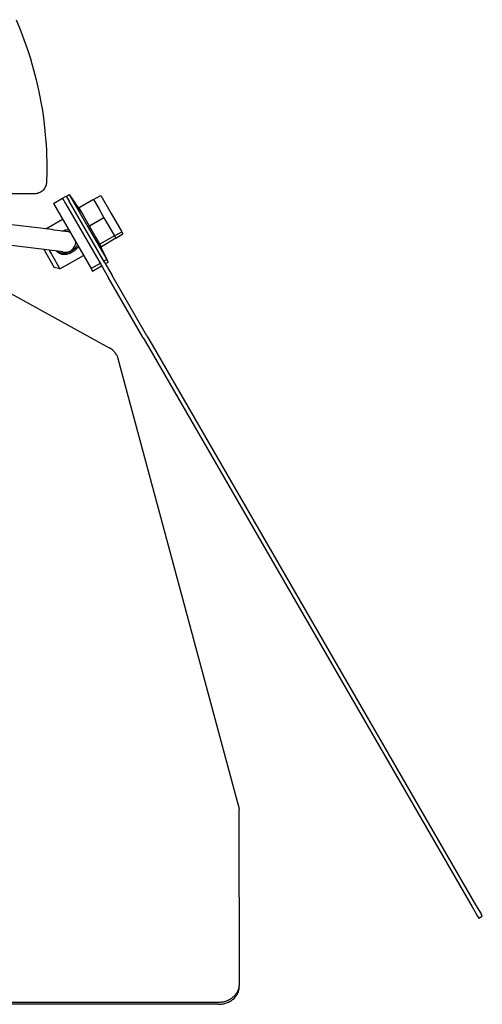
# Model space of a CAD drawing. Header units: millimetres. Extents: x -283 to 284, y -510 to 253.
# Tile 4 of 13: x 173 to 284, y -510 to -274. Entities that reach past the tile are written whole.
import ezdxf

# ---------------------------------------------------------------- set-up
doc = ezdxf.new("R2010")
doc.units = ezdxf.units.MM

msp = doc.modelspace()

# ---------------------------------------------------------------- linework, layer by layer
at = {"color": 7, "linetype": 'Continuous'}
for p, q in [((172.43, -274.24), (173.42, -276.61)), ((172.43, -274.24), (173.42, -276.61)), ((173.42, -276.61), (173.92, -277.89)), ((173.42, -276.61), (173.92, -277.89)), ((173.92, -277.89), (174.33, -278.99)), ((173.92, -277.89), (174.33, -278.99)), ((174.33, -278.99), (174.85, -280.47)), ((174.33, -278.99), (174.85, -280.47)), ((174.85, -280.47), (175.23, -281.58)), ((174.85, -280.47), (175.23, -281.58)), ((175.23, -281.58), (175.93, -283.79)), ((175.23, -281.58), (175.93, -283.79)), ((175.93, -283.79), (175.98, -283.95)), ((175.93, -283.79), (175.98, -283.95)), ((175.98, -283.95), (176.63, -286.21)), ((175.98, -283.95), (176.63, -286.21)), ((176.63, -286.21), (177.26, -288.64)), ((176.63, -286.21), (177.26, -288.64)), ((177.26, -288.64), (177.81, -291.09)), ((177.26, -288.64), (177.81, -291.09)), ((177.81, -291.09), (178.72, -295.97)), ((177.81, -291.09), (178.72, -295.97)), ((178.72, -295.97), (178.89, -297.1)), ((178.72, -295.97), (178.89, -297.1)), ((178.89, -297.1), (179.07, -298.5)), ((178.89, -297.1), (179.07, -298.5)), ((179.07, -298.5), (179.34, -300.78)), ((179.07, -298.5), (179.34, -300.78)), ((179.34, -300.78), (179.35, -300.95)), ((179.34, -300.78), (179.35, -300.95)), ((179.35, -300.95), (179.56, -303.4)), ((179.35, -300.95), (179.56, -303.4)), ((179.56, -303.4), (179.61, -304.06)), ((179.56, -303.4), (179.61, -304.06)), ((179.61, -304.06), (179.69, -305.54)), ((179.61, -304.06), (179.69, -305.54)), ((179.61, -304.06), (179.69, -305.54)), ((179.61, -304.06), (179.69, -305.54)), ((179.69, -305.54), (179.71, -305.82)), ((179.69, -305.54), (179.71, -305.82)), ((179.69, -305.54), (179.71, -305.82)), ((179.69, -305.54), (179.71, -305.82)), ((179.71, -305.82), (179.72, -306.33)), ((179.71, -305.82), (179.73, -306.61)), ((179.71, -305.82), (179.72, -306.33)), ((179.71, -305.82), (179.73, -306.61)), ((179.72, -306.33), (179.73, -306.61)), ((179.72, -306.33), (179.73, -306.61)), ((179.73, -306.61), (179.78, -308.23)), ((179.73, -306.61), (179.78, -308.23)), ((179.78, -308.23), (179.8, -309.29)), ((179.78, -308.23), (179.8, -309.29)), ((179.8, -310.63), (179.74, -313.11)), ((179.8, -310.63), (179.74, -313.11)), ((179.8, -309.29), (179.8, -310.63)), ((179.8, -309.29), (179.8, -310.63)), ((179.74, -313.11), (179.6, -313.83)), ((179.74, -313.11), (179.6, -313.83)), ((178.64, -315.23), (178.14, -315.54)), ((178.64, -315.23), (178.14, -315.54)), ((178.42, -315.39), (178.14, -315.54)), ((178.42, -315.39), (178.14, -315.54)), ((178.42, -315.39), (178.14, -315.54)), ((178.42, -315.39), (178.14, -315.54)), ((178.64, -315.23), (178.42, -315.39)), ((178.64, -315.23), (178.42, -315.39)), ((178.64, -315.23), (178.42, -315.39)), ((178.64, -315.23), (178.42, -315.39)), ((178.88, -315.02), (178.64, -315.23)), ((178.88, -315.02), (178.64, -315.23)), ((179.23, -314.59), (178.88, -315.02)), ((179.23, -314.59), (178.88, -315.02)), ((179.5, -314.08), (179.23, -314.59)), ((179.5, -314.08), (179.23, -314.59)), ((179.6, -313.83), (179.5, -314.08)), ((179.6, -313.83), (179.5, -314.08)), ((176.75, -315.9), (165.7, -315.9)), ((176.75, -315.9), (165.7, -315.9)), ((177.16, -315.87), (176.75, -315.9)), ((177.16, -315.87), (176.75, -315.9)), ((177.16, -315.87), (176.75, -315.9)), ((177.16, -315.87), (176.75, -315.9)), ((177.16, -315.87), (176.75, -315.9)), ((177.16, -315.87), (176.75, -315.9)), ((177.63, -315.77), (177.16, -315.87)), ((177.63, -315.77), (177.16, -315.87)), ((177.63, -315.77), (177.16, -315.87)), ((177.63, -315.77), (177.16, -315.87)), ((177.35, -315.84), (177.16, -315.87)), ((177.35, -315.84), (177.16, -315.87)), ((177.63, -315.77), (177.35, -315.84)), ((177.63, -315.77), (177.35, -315.84)), ((177.91, -315.66), (177.63, -315.77)), ((177.91, -315.66), (177.63, -315.77)), ((177.91, -315.66), (177.63, -315.77)), ((177.91, -315.66), (177.63, -315.77)), ((178.14, -315.54), (177.91, -315.66)), ((178.14, -315.54), (177.91, -315.66)), ((181.38, -318.18), (183.54, -316.93)), ((183.53, -316.91), (184.4, -316.41)), ((183.53, -316.91), (184.25, -318.17)), ((184.4, -316.41), (185.12, -317.67)), ((184.44, -316.49), (185.1, -316.03)), ((185.1, -316.03), (188.4, -320.87)), ((185.1, -316.03), (189.58, -323.8)), ((193.62, -332.39), (185.12, -317.67)), ((190.94, -317.27), (187.48, -319.27)), ((190.94, -317.27), (192.68, -316.28)), ((190.94, -317.27), (192.19, -319.43)), ((192.68, -316.28), (195.17, -320.59)), ((181.38, -318.18), (190.38, -333.77)), ((184.25, -318.17), (192.76, -332.89)), ((189.97, -323.59), (187.48, -319.27)), ((192.19, -319.43), (193.44, -321.59)), ((179.55, -324.26), (183.55, -321.95)), ((193.44, -321.59), (189.97, -323.59)), ((193.44, -321.59), (194.69, -323.76)), ((195.17, -320.59), (197.68, -324.94)), ((143.64, -324.57), (194.68, -352.7)), ((181.01, -324.44), (168.56, -322.96)), ((181.56, -324.55), (181.01, -324.44)), ((182.99, -324.72), (181.56, -324.55)), ((183.31, -324.78), (182.99, -324.72)), ((184.19, -324.87), (183.31, -324.78)), ((183.6, -324.74), (184.25, -324.47)), ((184.76, -324.91), (184.19, -324.87)), ((184.25, -324.47), (184.8, -324.38)), ((185.35, -325.13), (184.76, -324.91)), ((184.8, -324.38), (184.95, -324.38)), ((189.58, -323.8), (194.1, -331.62)), ((192.48, -327.93), (189.97, -323.59)), ((194.69, -323.76), (195.94, -325.93)), ((195.94, -325.93), (197.68, -324.94)), ((197.68, -324.94), (197.96, -325.43)), ((191.65, -326.51), (194.1, -331.62)), ((194.45, -332.23), (191.91, -326.95)), ((195.94, -325.93), (192.48, -327.93)), ((195.94, -325.93), (192.48, -327.93)), ((196.29, -326.53), (192.83, -328.53)), ((196.29, -326.53), (192.83, -328.53)), ((195.95, -325.95), (196.29, -326.53)), ((196.29, -326.53), (197.96, -325.43)), ((180.4, -329.4), (167.97, -327.84)), ((179.1, -329.24), (179.2, -329.41)), ((179.2, -329.41), (181.56, -333.49)), ((180.34, -329.39), (180.42, -329.53)), ((182.4, -329.6), (180.4, -329.4)), ((180.42, -329.53), (180.87, -330.31)), ((182.39, -329.9), (181.99, -329.53)), ((182.3, -329.59), (182.65, -329.8)), ((183.59, -329.75), (182.4, -329.6)), ((183.15, -329.61), (183.59, -329.75)), ((185.21, -329.72), (186.16, -329.17)), ((185.4, -330.05), (186.47, -329.43)), ((186.16, -329.17), (186.71, -328.74)), ((186.91, -329.07), (186.47, -329.43)), ((186.69, -327.56), (186.69, -327.39)), ((186.71, -328.74), (187.07, -328.31)), ((187.35, -328.53), (186.91, -329.07)), ((192.83, -328.53), (192.49, -327.95)), ((180.87, -330.31), (182.92, -333.86)), ((182.87, -330.18), (182.39, -329.9)), ((182.65, -329.8), (182.81, -329.87)), ((182.81, -329.87), (183.18, -329.99)), ((183.03, -330.25), (182.87, -330.18)), ((182.92, -333.86), (188.55, -330.61)), ((183.39, -330.36), (183.03, -330.25)), ((183.18, -329.99), (183.4, -330.04)), ((183.66, -330.4), (183.39, -330.36)), ((183.4, -330.04), (183.73, -330.07)), ((184.06, -330.42), (183.66, -330.4)), ((183.73, -330.07), (184.29, -330.04)), ((184.49, -330.38), (184.06, -330.42)), ((184.29, -330.04), (184.55, -329.99)), ((184.75, -330.32), (184.49, -330.38)), ((184.55, -329.99), (184.83, -329.9)), ((185.02, -330.23), (184.75, -330.32)), ((184.83, -329.9), (185.21, -329.72)), ((185.4, -330.05), (185.02, -330.23)), ((194.1, -331.62), (193.38, -331.97)), ((194.1, -331.62), (194.29, -331.95)), ((194.29, -331.95), (194.45, -332.23)), ((182.92, -333.86), (181.56, -333.49)), ((192.54, -332.52), (190.38, -333.77)), ((190.38, -333.77), (190.57, -334.11)), ((190.57, -334.11), (190.73, -334.38)), ((190.73, -334.38), (192.89, -333.13)), ((192.76, -332.89), (194.52, -335.95)), ((193.62, -332.39), (195.39, -335.45)), ((193.73, -332.57), (194.45, -332.23)), ((202.83, -350.34), (194.52, -335.95)), ((203.69, -349.84), (195.39, -335.45)), ((202.83, -350.34), (204.06, -352.47)), ((203.69, -349.84), (204.93, -351.97)), ((204.06, -352.47), (281.39, -486.4)), ((204.93, -351.97), (282.25, -485.9)), ((225.59, -462.2), (196.87, -355.37)), ((225.59, -462.2), (225.72, -463.18)), ((225.81, -504.89), (225.72, -463.18)), ((281.39, -486.4), (282.66, -488.62)), ((282.25, -485.9), (283.53, -488.12)), ((282.66, -488.62), (282.97, -489.14)), ((282.97, -489.14), (283.83, -488.64)), ((283.83, -488.64), (283.53, -488.12)), ((-217.18, -509.22), (220.82, -509.22)), ((220.81, -509.72), (-217.18, -509.72))]:
    msp.add_line(p, q, dxfattribs=at)
for start, end in [(245.0324, 269.0324), (269.0319, 355.0895)]:
    msp.add_arc((184.2, -327.35), 2.5, start, end, dxfattribs=at)
for points, knots in [([(196.87, -355.37), (196.78, -355.1), (196.59, -354.55), (196.09, -353.82), (195.46, -353.18), (194.94, -352.86), (194.68, -352.7)], [0, 0, 0, 0, 0.854152, 1.728137, 2.62636, 3.549418, 3.549418, 3.549418, 3.549418]), ([(220.81, -509.72), (221.14, -509.7), (221.79, -509.67), (222.73, -509.42), (223.6, -509.02), (224.36, -508.48), (224.98, -507.82), (225.46, -507.09), (225.68, -506.27), (225.77, -505.73), (225.81, -505.46)], [0, 0, 0, 0, 0.978802, 1.948058, 2.899802, 3.828378, 4.731372, 5.610228, 6.425365, 7.246626, 7.246626, 7.246626, 7.246626]), ([(220.82, -509.22), (221.14, -509.2), (221.79, -509.17), (222.73, -508.92), (223.6, -508.52), (224.36, -507.98), (224.99, -507.32), (225.45, -506.57), (225.75, -505.75), (225.79, -505.17), (225.81, -504.89)], [0, 0, 0, 0, 0.978802, 1.948058, 2.899802, 3.828378, 4.731372, 5.610228, 6.470325, 7.320326, 7.320326, 7.320326, 7.320326])]:
    msp.add_open_spline(points, degree=3, knots=knots, dxfattribs=at)

doc.saveas('drawing.dxf')
